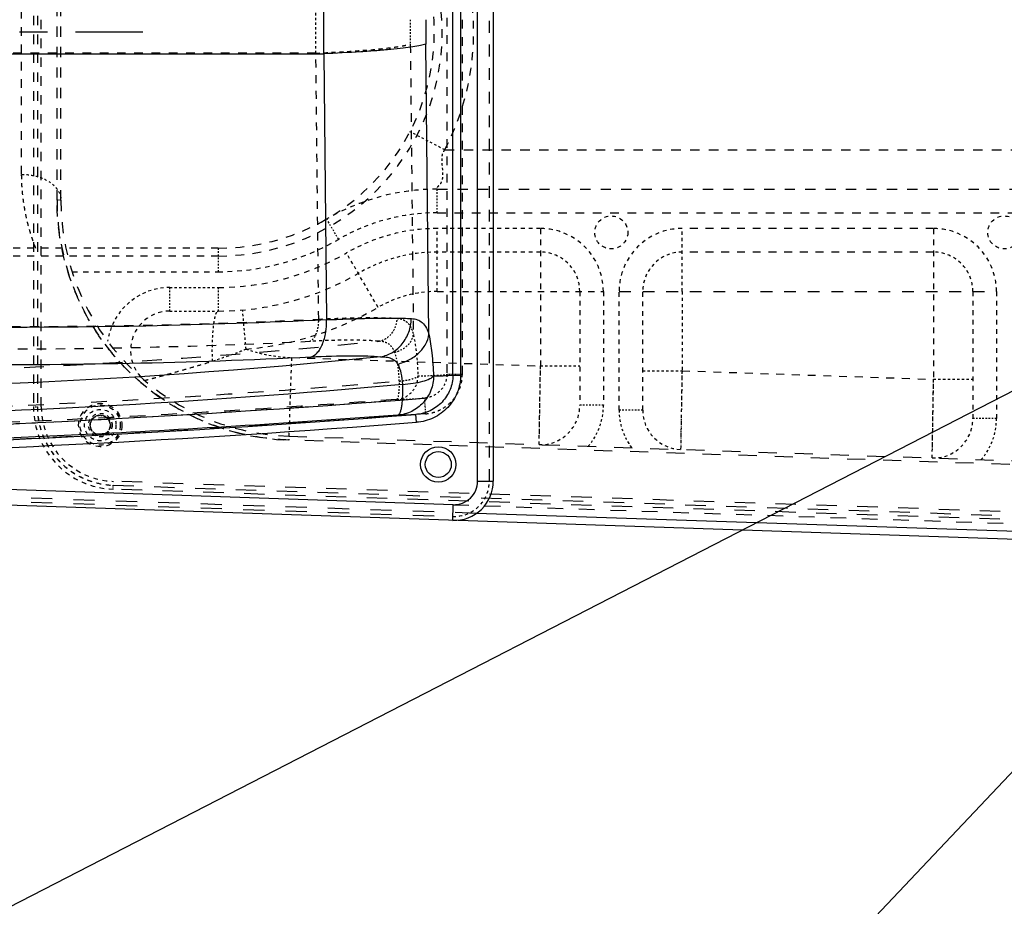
# Model space of a CAD drawing. Header units: millimetres. Extents: x 14186 to 17588, y 1400 to 3805.
# Tile 218 of 256: x 16461 to 16586, y 2609 to 2722. Entities that reach past the tile are written whole.
import ezdxf

# ---------------------------------------------------------------- set-up
doc = ezdxf.new("R2010")
doc.units = ezdxf.units.MM
doc.linetypes.add('CENTER', pattern=[2, 1.25, -0.25, 0.25, -0.25])
doc.linetypes.add('HIDDEN', pattern=[0.2, 0.1, -0.1])
doc.layers.add('DEFAULT_2', color=8, linetype='HIDDEN')
doc.layers.add('dim', color=82, linetype='Continuous', lineweight=9)
doc.styles.get("Standard").update_dxf_attribs({"font": 'arial.ttf'})
doc.dimstyles.new('ISO-25', dxfattribs={"dimtxt": 2.5, "dimasz": 2.5, "dimexe": 1.25, "dimexo": 0.625, "dimtad": 1, "dimtxsty": 'Standard', "dimcen": 2.5, "dimadec": 0, "dimazin": 0, "dimtfac": 1, "dimtmove": 0, "dimatfit": 3, "dimfxl": 1, "dimarcsym": 0})

# ---------------------------------------------------------------- blocks, each defined once
blk = doc.blocks.new('*D23')
at = {"layer": 'Defpoints', "color": 0, "transparency": 16777216}
for p in [(16478.35, 2911.55), (16873.33, 2528.81)]:
    blk.add_point(p, dxfattribs=at)
at = {"layer": 'dim', "color": 0, "linetype": 'Continuous', "lineweight": -2, "transparency": 16777216}
for p, q in [((16461.11, 2928.25), (16443.88, 2944.95)), ((16478.35, 2911.55), (16873.33, 2528.81)), ((16975.4, 2429.9), (16890.56, 2512.11))]:
    blk.add_line(p, q, dxfattribs=at)
at = {"layer": 'dim', "color": 0, "transparency": 16777216}
for points in [[(16463.89, 2931.12), (16458.33, 2925.38), (16478.35, 2911.55)], [(16893.35, 2514.98), (16887.78, 2509.24), (16873.33, 2528.81)]]:
    blk.add_solid(points, dxfattribs=at)
at = {"layer": 'dim', "color": 0, "transparency": 16777216, "insert": (16956.44, 2477.97), "char_height": 30, "attachment_point": 5, "rotation": 315.902}
blk.add_mtext('360%%D', dxfattribs=at)
blk = doc.blocks.new('*D24')
at = {"layer": 'Defpoints', "color": 0, "transparency": 16777216}
for p in [(16328.86, 2985.59), (16472.82, 2454.77)]:
    blk.add_point(p, dxfattribs=at)
at = {"layer": 'dim', "color": 0, "linetype": 'Continuous', "lineweight": -2, "transparency": 16777216}
for p, q in [((16322.58, 3008.76), (16316.3, 3031.92)), ((16328.86, 2985.59), (16472.82, 2454.77)), ((16510.02, 2317.59), (16479.1, 2431.6))]:
    blk.add_line(p, q, dxfattribs=at)
at = {"layer": 'dim', "color": 0, "transparency": 16777216}
for points in [[(16326.44, 3009.8), (16318.72, 3007.71), (16328.86, 2985.59)], [(16482.96, 2432.65), (16475.24, 2430.56), (16472.82, 2454.77)]]:
    blk.add_solid(points, dxfattribs=at)
at = {"layer": 'dim', "color": 0, "transparency": 16777216, "insert": (16518.28, 2368.59), "char_height": 30, "attachment_point": 5, "rotation": 285.1733}
blk.add_mtext('360%%D', dxfattribs=at)
blk = doc.blocks.new('*D27')
at = {"layer": 'Defpoints', "color": 0, "transparency": 16777216}
for p in [(17053.85, 3119.69), (16297.82, 2320.67)]:
    blk.add_point(p, dxfattribs=at)
at = {"layer": 'dim', "color": 0, "linetype": 'Continuous', "lineweight": -2, "transparency": 16777216}
for p, q in [((17253.47, 3330.66), (17070.35, 3137.12)), ((16297.82, 2320.67), (17053.85, 3119.69)), ((16281.33, 2303.24), (16264.83, 2285.81))]:
    blk.add_line(p, q, dxfattribs=at)
at = {"layer": 'dim', "color": 0, "transparency": 16777216}
for points in [[(17067.44, 3139.87), (17073.25, 3134.37), (17053.85, 3119.69)], [(16278.42, 2305.99), (16284.24, 2300.49), (16297.82, 2320.67)]]:
    blk.add_solid(points, dxfattribs=at)
at = {"layer": 'dim', "color": 0, "transparency": 16777216, "insert": (17191.29, 3297.17), "char_height": 30, "attachment_point": 5, "rotation": 46.5835}
blk.add_mtext('∅1100', dxfattribs=at)
blk = doc.blocks.new('*D28')
at = {"layer": 'Defpoints', "color": 0, "transparency": 16777216}
for p in [(17217.99, 2998.67), (16133.68, 2441.69)]:
    blk.add_point(p, dxfattribs=at)
at = {"layer": 'dim', "color": 0, "linetype": 'Continuous', "lineweight": -2, "transparency": 16777216}
for p, q in [((17380.14, 3081.96), (17239.34, 3009.63)), ((16133.68, 2441.69), (17217.99, 2998.67)), ((16112.33, 2430.72), (16090.98, 2419.76))]:
    blk.add_line(p, q, dxfattribs=at)
at = {"layer": 'dim', "color": 0, "transparency": 16777216}
for points in [[(17237.52, 3013.19), (17241.17, 3006.08), (17217.99, 2998.67)], [(16110.5, 2434.28), (16114.16, 2427.17), (16133.68, 2441.69)]]:
    blk.add_solid(points, dxfattribs=at)
at = {"layer": 'dim', "color": 0, "transparency": 16777216, "insert": (17310.29, 3070.98), "char_height": 30, "attachment_point": 5, "rotation": 27.1882}
blk.add_mtext('∅1219', dxfattribs=at)

msp = doc.modelspace()

# ---------------------------------------------------------------- linework, layer by layer
at = {"color": 7, "linetype": 'Continuous'}
for p, q in [((16518.838, 2663.066), (16518.838, 2777.294)), ((16520.838, 2777.294), (16520.838, 2663.066)), ((16515.692, 2676.531), (16515.692, 2763.828)), ((16516.677, 2763.828), (16516.677, 2676.531)), ((16512.638, 2681.702), (16512.247, 2718.634)), ((16408.797, 2717.387), (16499.266, 2717.387)), ((16499.266, 2717.387), (16499.624, 2683.571)), ((16515.692, 2676.531), (16516.677, 2676.531)), ((16511.054, 2670.539), (16510.977, 2671.536)), ((16515.736, 2660.068), (16305.567, 2667.19)), ((16597.338, 2655.301), (16305.499, 2665.191)), ((16518.838, 2663.066), (16520.838, 2663.066)), ((16515.668, 2658.069), (16515.736, 2660.068)), ((16597.338, 2656.302), (16518.695, 2658.967))]:
    msp.add_line(p, q, dxfattribs=at)
for centre, radius in [((16675.838, 2720.18), 609.5), ((16675.838, 2720.18), 550), ((16400.838, 2720.18), 275), ((16675.838, 2720.18), 275)]:
    msp.add_circle(centre, radius)
for radius in [2.25, 1.65]:
    msp.add_circle((16513.838, 2665.18), radius, dxfattribs=at)
for centre, radius, start, end in [((15888.312, 2720.18), 610.96, 359.738057, 0.261942), ((16658.448, 2720.18), 146.208, 179.39412, 180.60587), ((16511.934, 2738.38), 61.963, 271.19742, 273.47694), ((16385.839, 4276.515), 1607.864, 267.478757, 274.502285), ((16385.839, 4276.521), 1609.857, 267.487457, 274.458232), ((16507.385, 2733.615), 62.183, 271.19941, 273.31129), ((16515.838, 2663.066), 5, 268.05907, 0), ((16515.838, 2663.066), 3, 268.05907, 0)]:
    msp.add_arc(centre, radius, start, end, dxfattribs=at)
for points, knots in [([(16512.247, 2718.634), (16512.032, 2718.558), (16511.489, 2718.427), (16510.523, 2718.259), (16509.264, 2718.094), (16507.728, 2717.932), (16505.932, 2717.778), (16503.084, 2717.576), (16500.835, 2717.457), (16499.266, 2717.387)], [0, 0, 0, 0, 0.052494, 0.1278337, 0.2253657, 0.3440805, 0.4826042, 0.6393513, 1, 1, 1, 1]), ([(16499.624, 2683.571), (16491.962, 2683.199), (16461.332, 2682.144), (16430.643, 2682.821), (16407.715, 2684.305)], [0, 0, 0, 0, 0.2503001, 1, 1, 1, 1]), ([(16506.496, 2678.869), (16473.24, 2675.491), (16406.25, 2672.793), (16339.431, 2678.274), (16306.342, 2683.031)], [0, 0, 0, 0, 0.4999839, 1, 1, 1, 1]), ([(16497.664, 2678.86), (16497.959, 2678.948), (16498.389, 2679.265), (16498.815, 2679.856), (16499.237, 2680.702), (16499.559, 2681.961), (16499.631, 2683.026), (16499.624, 2683.571)], [0, 0, 0, 0, 0.1714821, 0.2810646, 0.40701, 0.6961476, 1, 1, 1, 1]), ([(16499.624, 2683.571), (16500.734, 2683.624), (16502.828, 2683.716), (16505.758, 2683.792), (16508.244, 2683.802), (16509.747, 2683.765), (16510.413, 2683.726)], [0, 0, 0, 0, 0.3089091, 0.5824531, 0.8144894, 1, 1, 1, 1]), ([(16506.497, 2678.869), (16507.023, 2678.958), (16508.068, 2679.354), (16509.331, 2680.478), (16510.176, 2681.992), (16510.396, 2683.146), (16510.413, 2683.726)], [0, 0, 0, 0, 0.2387078, 0.4856026, 0.740589, 1, 1, 1, 1]), ([(16510.413, 2683.726), (16510.672, 2683.711), (16511.175, 2683.628), (16512.134, 2683.077), (16512.486, 2682.256), (16512.638, 2681.702)], [0, 0, 0, 0, 0.2410121, 0.4657375, 1, 1, 1, 1]), ([(16508.665, 2677.947), (16509.16, 2678.066), (16510.133, 2678.425), (16511.384, 2679.291), (16512.281, 2680.414), (16512.581, 2681.285), (16512.638, 2681.702)], [0, 0, 0, 0, 0.2650476, 0.5327931, 0.7816454, 1, 1, 1, 1]), ([(16512.638, 2681.702), (16512.809, 2680.928), (16513.064, 2679.173), (16513.188, 2677.407), (16513.229, 2676.431)], [0, 0, 0, 0, 0.4476718, 1, 1, 1, 1]), ([(16405.197, 2679.565), (16420.574, 2678.576), (16451.408, 2677.467), (16482.255, 2678.107), (16497.664, 2678.86)], [0, 0, 0, 0, 0.4997026, 1, 1, 1, 1]), ([(16497.664, 2678.86), (16499.377, 2678.944), (16501.776, 2679.03), (16504.722, 2678.994), (16505.952, 2678.924), (16506.497, 2678.869)], [0, 0, 0, 0, 0.5822421, 0.8142247, 1, 1, 1, 1]), ([(16506.496, 2678.869), (16506.739, 2678.872), (16507.192, 2678.853), (16507.821, 2678.707), (16508.334, 2678.407), (16508.573, 2678.108), (16508.665, 2677.947)], [0, 0, 0, 0, 0.2934841, 0.5478001, 0.7750225, 1, 1, 1, 1]), ([(16508.665, 2677.947), (16508.866, 2677.592), (16509.161, 2676.73), (16509.254, 2675.833), (16509.263, 2675.344)], [0, 0, 0, 0, 0.4544949, 1, 1, 1, 1]), ([(16509.263, 2675.343), (16483.477, 2673.019), (16431.723, 2670.224), (16379.902, 2671.139), (16354.051, 2672.526)], [0, 0, 0, 0, 0.5000328, 1, 1, 1, 1]), ([(16513.229, 2676.431), (16513.229, 2675.812), (16513, 2674.566), (16512.008, 2672.959), (16510.507, 2671.825), (16509.295, 2671.493), (16508.687, 2671.446)], [0, 0, 0, 0, 0.2517184, 0.5024189, 0.7517239, 1, 1, 1, 1]), ([(16509.263, 2675.344), (16509.279, 2674.862), (16509.283, 2674.153), (16509.234, 2673.245), (16509.173, 2672.652), (16509.088, 2672.161), (16508.98, 2671.792), (16508.864, 2671.548), (16508.741, 2671.453), (16508.687, 2671.446)], [0, 0, 0, 0, 0.3575912, 0.5254662, 0.6753758, 0.7999591, 0.8950074, 0.9593148, 1, 1, 1, 1]), ([(16509.263, 2675.344), (16509.723, 2675.382), (16510.599, 2675.484), (16511.774, 2675.721), (16512.588, 2675.983), (16513.034, 2676.235), (16513.181, 2676.365), (16513.229, 2676.431)], [0, 0, 0, 0, 0.3316085, 0.6327904, 0.8614223, 0.9415034, 1, 1, 1, 1]), ([(16515.692, 2676.531), (16515.692, 2675.907), (16515.446, 2674.645), (16514.402, 2673.035), (16512.844, 2671.912), (16511.601, 2671.584), (16510.976, 2671.536)], [0, 0, 0, 0, 0.2494388, 0.4992269, 0.749458, 1, 1, 1, 1]), ([(16516.677, 2676.531), (16516.677, 2676.156), (16516.609, 2675.402), (16516.285, 2674.315), (16515.761, 2673.309), (16514.839, 2672.117), (16513.589, 2671.214), (16512.176, 2670.693), (16511.429, 2670.568), (16511.054, 2670.539)], [0, 0, 0, 0, 0.1251062, 0.2502055, 0.3754019, 0.5005118, 0.7497551, 0.874891, 1, 1, 1, 1]), ([(16508.687, 2671.446), (16495.761, 2670.48), (16443.963, 2667.252), (16392.005, 2666.583), (16353.081, 2667.528)], [0, 0, 0, 0, 0.2497594, 1, 1, 1, 1]), ([(16395.439, 2665.694), (16405.084, 2665.751), (16443.657, 2666.327), (16482.21, 2668.29), (16511.054, 2670.539)], [0, 0, 0, 0, 0.2500196, 1, 1, 1, 1])]:
    msp.add_open_spline(points, degree=3, knots=knots, dxfattribs=at)
at = {"layer": 'DEFAULT_2', "color": 8, "linetype": 'HIDDEN', "ltscale": 15}
for p, q in [((16520.338, 2663.066), (16520.338, 2777.294)), ((16536.838, 2687.18), (16584.838, 2687.18))]:
    msp.add_line(p, q, dxfattribs=at)
at = {"layer": 'DEFAULT_2', "color": 8, "linetype": 'HIDDEN', "ltscale": 12}
for p, q in [((16462.338, 2767.832), (16462.338, 2672.528)), ((16462.838, 2767.832), (16462.838, 2672.528)), ((16463.338, 2672.528), (16463.338, 2767.832)), ((16514.669, 2705.18), (16607.976, 2705.18))]:
    msp.add_line(p, q, dxfattribs=at)
at = {"layer": 'DEFAULT_2', "color": 8, "linetype": 'HIDDEN', "ltscale": 11}
for p, q in [((16514.926, 2763.743), (16514.926, 2676.616)), ((16516.896, 2676.616), (16516.896, 2763.743)), ((16460.838, 2702.059), (16460.838, 2738.301)), ((16510.278, 2718.634), (16510.668, 2681.702)), ((16498.266, 2717.48), (16407.797, 2717.48)), ((16513.699, 2697.18), (16597.104, 2697.18))]:
    msp.add_line(p, q, dxfattribs=at)
at = {"layer": 'DEFAULT_2', "color": 8, "linetype": 'HIDDEN', "ltscale": 13}
for p, q in [((16465.338, 2698.764), (16465.338, 2741.596)), ((16465.838, 2698.764), (16465.838, 2741.596)), ((16513.699, 2700.18), (16616.048, 2700.18))]:
    msp.add_line(p, q, dxfattribs=at)
at = {"layer": 'DEFAULT_2', "color": 1, "linetype": 'CENTER', "ltscale": 14.224}
msp.add_line((16325.438, 2720.18), (16476.238, 2720.18), dxfattribs=at)
at = {"layer": 'DEFAULT_2', "color": 8, "linetype": 'HIDDEN', "ltscale": 10}
for p, q in [((16498.623, 2683.664), (16498.266, 2717.48)), ((16576.838, 2695.18), (16544.838, 2695.18)), ((16576.838, 2692.18), (16544.838, 2692.18)), ((16495.16, 2678.776), (16526.838, 2677.702)), ((16544.838, 2677.092), (16576.838, 2676.008))]:
    msp.add_line(p, q, dxfattribs=at)
at = {"layer": 'DEFAULT_2', "color": 8, "linetype": 'HIDDEN', "ltscale": 3}
for p, q in [((16514.669, 2705.18), (16510.234, 2707.488)), ((16479.689, 2687.68), (16485.838, 2687.68)), ((16479.689, 2684.68), (16485.838, 2684.68)), ((16489.38, 2679.835), (16488.943, 2684.816)), ((16526.838, 2677.702), (16531.838, 2677.701)), ((16539.838, 2677.091), (16544.838, 2677.092)), ((16576.838, 2676.008), (16581.838, 2676.007))]:
    msp.add_line(p, q, dxfattribs=at)
at = {"layer": 'DEFAULT_2', "color": 8, "linetype": 'HIDDEN', "ltscale": 2}
for p, q in [((16513.699, 2697.18), (16513.699, 2700.18)), ((16501.149, 2693.802), (16499.643, 2696.396)), ((16485.838, 2692.68), (16485.838, 2689.68)), ((16479.689, 2684.68), (16479.689, 2687.68)), ((16485.838, 2687.68), (16485.838, 2684.68)), ((16534.838, 2672.699), (16531.838, 2672.699)), ((16539.838, 2672.089), (16536.838, 2672.089)), ((16584.838, 2671.005), (16581.838, 2671.005))]:
    msp.add_line(p, q, dxfattribs=at)
at = {"layer": 'DEFAULT_2', "color": 8, "linetype": 'HIDDEN', "ltscale": 0.4}
for p, q in [((16465.838, 2698.764), (16465.338, 2698.764)), ((16462.338, 2672.528), (16462.838, 2672.528)), ((16472.482, 2662.034), (16472.499, 2662.534))]:
    msp.add_line(p, q, dxfattribs=at)
at = {"layer": 'DEFAULT_2', "color": 8, "linetype": 'HIDDEN', "ltscale": 5}
for p, q in [((16526.838, 2695.18), (16513.699, 2695.18)), ((16526.838, 2692.18), (16513.699, 2692.18))]:
    msp.add_line(p, q, dxfattribs=at)
at = {"layer": 'DEFAULT_2', "color": 8, "linetype": 'HIDDEN', "ltscale": 4}
for p, q in [((16513.699, 2687.18), (16513.699, 2695.18)), ((16544.838, 2687.18), (16544.838, 2695.18)), ((16506.169, 2685.153), (16502.153, 2692.072)), ((16544.838, 2687.18), (16544.838, 2677.092)), ((16495.16, 2678.776), (16494.805, 2668.282)), ((16526.668, 2667.702), (16526.838, 2677.702)), ((16544.838, 2677.092), (16544.668, 2667.092)), ((16576.668, 2666.008), (16576.838, 2676.008))]:
    msp.add_line(p, q, dxfattribs=at)
at = {"layer": 'DEFAULT_2', "color": 8, "linetype": 'HIDDEN', "ltscale": 7}
for p, q in [((16526.838, 2695.18), (16526.838, 2677.702)), ((16576.838, 2695.18), (16576.838, 2676.008)), ((16467.246, 2689.68), (16485.838, 2689.68))]:
    msp.add_line(p, q, dxfattribs=at)
at = {"layer": 'DEFAULT_2', "color": 8, "linetype": 'HIDDEN', "ltscale": 9}
for p, q in [((16485.838, 2692.68), (16455.838, 2692.68)), ((16485.838, 2691.68), (16455.838, 2691.68))]:
    msp.add_line(p, q, dxfattribs=at)
at = {"layer": 'DEFAULT_2', "color": 8, "linetype": 'HIDDEN', "ltscale": 8}
msp.add_line((16513.699, 2687.18), (16534.838, 2687.18), dxfattribs=at)
at = {"layer": 'DEFAULT_2', "color": 8, "linetype": 'HIDDEN', "ltscale": 6}
for p, q in [((16531.838, 2687.18), (16531.838, 2672.699)), ((16534.838, 2687.18), (16534.838, 2672.699)), ((16536.838, 2672.089), (16536.838, 2687.18)), ((16539.838, 2672.089), (16539.838, 2687.18)), ((16581.838, 2687.18), (16581.838, 2671.005)), ((16584.838, 2687.18), (16584.838, 2671.005))]:
    msp.add_line(p, q, dxfattribs=at)
at = {"layer": 'DEFAULT_2', "color": 8, "linetype": 'HIDDEN'}
for p, q in [((16516.896, 2676.616), (16514.926, 2676.616)), ((16512.054, 2673.613), (16512.211, 2671.62))]:
    msp.add_line(p, q, dxfattribs=at)
at = {"layer": 'DEFAULT_2', "color": 8, "linetype": 'HIDDEN', "ltscale": 0.2}
for p, q in [((16512.054, 2673.613), (16511.804, 2673.595)), ((16526.669, 2667.74), (16526.674, 2668.043)), ((16544.679, 2667.695), (16544.674, 2667.433)), ((16576.669, 2666.046), (16576.674, 2666.348))]:
    msp.add_line(p, q, dxfattribs=at)
at = {"layer": 'DEFAULT_2', "color": 8, "linetype": 'HIDDEN', "ltscale": 23}
for p, q in [((16673.873, 2662.213), (16494.805, 2668.282)), ((16494.822, 2668.781), (16673.89, 2662.713))]:
    msp.add_line(p, q, dxfattribs=at)
at = {"layer": 'DEFAULT_2', "color": 8, "linetype": 'HIDDEN', "ltscale": 27}
for p, q in [((16305.516, 2665.691), (16515.685, 2658.569)), ((16518.695, 2658.967), (16305.533, 2666.191))]:
    msp.add_line(p, q, dxfattribs=at)
at = {"layer": 'DEFAULT_2', "color": 8, "linetype": 'HIDDEN', "ltscale": 26}
for p, q in [((16673.67, 2656.217), (16472.516, 2663.033)), ((16673.636, 2655.217), (16472.482, 2662.034)), ((16472.499, 2662.534), (16673.653, 2655.717))]:
    msp.add_line(p, q, dxfattribs=at)
at = {"layer": 'DEFAULT_2', "color": 8, "linetype": 'HIDDEN', "ltscale": 20}
msp.add_line((16515.736, 2660.068), (16673.619, 2654.717), dxfattribs=at)
at = {"layer": 'DEFAULT_2', "color": 8, "linetype": 'HIDDEN', "ltscale": 3}
for points in [[(16526.766, 2673.476), (16526.78, 2674.282), (16526.794, 2675.114), (16526.808, 2675.965), (16526.823, 2676.83), (16526.838, 2677.702)], [(16544.838, 2677.092), (16544.823, 2676.22), (16544.808, 2675.355), (16544.794, 2674.504), (16544.78, 2673.672), (16544.766, 2672.866), (16544.753, 2672.092)], [(16576.766, 2671.781), (16576.78, 2672.587), (16576.794, 2673.419), (16576.808, 2674.271), (16576.823, 2675.136), (16576.838, 2676.008)]]:
    msp.add_lwpolyline(points, dxfattribs=at)
at = {"layer": 'DEFAULT_2', "color": 8, "linetype": 'HIDDEN', "ltscale": 2}
for points in [[(16526.729, 2671.274), (16526.741, 2671.966), (16526.766, 2673.476)], [(16576.729, 2669.579), (16576.741, 2670.272), (16576.766, 2671.781)], [(16526.691, 2669.042), (16526.699, 2669.51), (16526.708, 2670.041), (16526.729, 2671.274)], [(16576.691, 2667.347), (16576.699, 2667.816), (16576.708, 2668.347), (16576.729, 2669.579)]]:
    msp.add_lwpolyline(points, dxfattribs=at)
at = {"layer": 'DEFAULT_2', "color": 8, "linetype": 'HIDDEN', "ltscale": 0.9}
msp.add_lwpolyline([(16544.741, 2671.356), (16544.729, 2670.664), (16544.718, 2670.021)], dxfattribs=at)
at = {"layer": 'DEFAULT_2', "color": 8, "linetype": 'HIDDEN', "ltscale": 0.7}
msp.add_lwpolyline([(16544.708, 2669.431), (16544.699, 2668.9), (16544.691, 2668.432)], dxfattribs=at)
at = {"layer": 'DEFAULT_2', "color": 8, "linetype": 'HIDDEN', "ltscale": 5}
for centre, radius in [((16535.838, 2694.68), 2.1), ((16585.838, 2694.68), 2.1), ((16470.838, 2670.18), 2), ((16470.838, 2670.18), 1.5)]:
    msp.add_circle(centre, radius, dxfattribs=at)
at = {"layer": 'DEFAULT_2', "color": 8, "linetype": 'HIDDEN', "ltscale": 7}
msp.add_circle((16470.838, 2670.18), 2.75, dxfattribs=at)
at = {"layer": 'DEFAULT_2', "color": 8, "linetype": 'HIDDEN', "ltscale": 6}
msp.add_circle((16470.838, 2670.18), 2.55, dxfattribs=at)
at = {"layer": 'DEFAULT_2', "color": 8, "linetype": 'HIDDEN', "ltscale": 4}
for radius in [1.3, 1.25]:
    msp.add_circle((16470.838, 2670.18), radius, dxfattribs=at)
at = {"layer": 'DEFAULT_2', "color": 8, "linetype": 'HIDDEN', "ltscale": 11}
for radius in [28.5, 27.5]:
    msp.add_arc((16485.838, 2720.18), radius, 270, 90, dxfattribs=at)
at = {"layer": 'DEFAULT_2', "color": 8, "linetype": 'HIDDEN', "ltscale": 10}
msp.add_arc((16485.838, 2720.18), 32.5, 332.51358, 27.48643, dxfattribs=at)
at = {"layer": 'DEFAULT_2', "color": 8, "linetype": 'HIDDEN', "ltscale": 3}
for centre, radius, start, end in [((15804.443, 2720.18), 693.828, 359.777003, 0.22294), ((16495.838, 2698.764), 20, 251.16372, 268.05907), ((16526.838, 2672.699), 8, 319.37689, 0.00001), ((16544.838, 2672.089), 8, 179.99999, 216.74126), ((16576.838, 2671.005), 8, 319.37689, 0.00001)]:
    msp.add_arc(centre, radius, start, end, dxfattribs=at)
at = {"layer": 'DEFAULT_2', "color": 8, "linetype": 'HIDDEN', "ltscale": 2}
for centre, radius, start, end in [((16656.678, 2720.176), 146.409, 179.3935, 180.60357), ((16509.961, 2738.476), 62.059, 271.19909, 274.58915), ((16507.234, 2735.569), 62.142, 271.19909, 274.21696)]:
    msp.add_arc(centre, radius, start, end, dxfattribs=at)
at = {"layer": 'DEFAULT_2', "color": 8, "linetype": 'HIDDEN', "ltscale": 6}
for centre, radius, start, end in [((16513.699, 2672.18), 28, 90, 120.13272), ((16485.838, 2720.18), 30.5, 270, 300.13272), ((16472.838, 2672.528), 10.5, 180, 268.05907), ((16472.838, 2672.528), 10, 180, 268.05907), ((16472.838, 2672.528), 9.5, 180, 268.05907)]:
    msp.add_arc(centre, radius, start, end, dxfattribs=at)
at = {"layer": 'DEFAULT_2', "color": 8, "linetype": 'HIDDEN', "ltscale": 14}
for radius in [30.5, 30]:
    msp.add_arc((16495.838, 2698.764), radius, 180, 268.05907, dxfattribs=at)
at = {"layer": 'DEFAULT_2', "color": 8, "linetype": 'HIDDEN', "ltscale": 5}
for centre, radius, start, end in [((16513.699, 2672.18), 25, 90, 120.13272), ((16513.699, 2672.18), 23, 90, 120.13272), ((16526.838, 2687.18), 8, 0, 90), ((16544.838, 2687.18), 8, 90, 180), ((16576.838, 2687.18), 8, 0, 90), ((16479.689, 2679.68), 5, 90, 229.76183)]:
    msp.add_arc(centre, radius, start, end, dxfattribs=at)
at = {"layer": 'DEFAULT_2', "color": 8, "linetype": 'HIDDEN', "ltscale": 7}
for radius, start in [(32.5, 270), (35.5, 270), (40.5, 275.01831)]:
    msp.add_arc((16485.838, 2720.18), radius, start, 300.13272, dxfattribs=at)
at = {"layer": 'DEFAULT_2', "color": 8, "linetype": 'HIDDEN', "ltscale": 4}
for centre, radius, start, end in [((16513.699, 2672.18), 20, 90, 120.13272), ((16526.838, 2687.18), 5, 0, 90), ((16544.838, 2687.18), 5, 90, 180), ((16576.838, 2687.18), 5, 0, 90), ((16479.689, 2679.68), 8, 89.99999, 171.59852), ((16513.699, 2672.18), 15, 90, 120.13272), ((16526.838, 2672.699), 5, 268.05907, 360), ((16544.838, 2672.089), 5, 180.0003, 268.05907), ((16576.838, 2671.005), 5, 268.05907, 360), ((16515.838, 2663.066), 4.5, 268.05907, 0)]:
    msp.add_arc(centre, radius, start, end, dxfattribs=at)
at = {"layer": 'DEFAULT_2', "color": 8, "linetype": 'HIDDEN', "ltscale": 25}
msp.add_arc((16385.839, 4276.516), 1607.864, 267.480526, 274.493355, dxfattribs=at)
at = {"layer": 'DEFAULT_2', "color": 8, "linetype": 'HIDDEN', "ltscale": 5}
for points, knots in [([(16498.266, 2717.48), (16499.701, 2717.545), (16502.339, 2717.685), (16505.458, 2717.918), (16507.532, 2718.136), (16508.702, 2718.29), (16509.589, 2718.446), (16510.083, 2718.566), (16510.278, 2718.634)], [0, 0, 0, 0, 0.3566436, 0.6559163, 0.7762248, 0.8742471, 0.9487967, 1, 1, 1, 1]), ([(16462.639, 2692.68), (16462.643, 2692.681), (16462.626, 2692.7), (16462.625, 2692.723), (16462.6, 2692.776), (16462.576, 2692.843), (16462.541, 2692.931), (16462.483, 2693.086), (16462.392, 2693.328), (16462.268, 2693.675), (16462.125, 2694.097), (16461.967, 2694.591), (16461.798, 2695.158), (16461.626, 2695.794), (16461.389, 2696.776), (16461.12, 2698.167), (16460.894, 2700.03), (16460.838, 2701.358), (16460.838, 2702.059)], [0, 0, 0, 0, 0.0011025, 0.0044006, 0.0098798, 0.0175257, 0.0273239, 0.0392602, 0.0694733, 0.1079306, 0.1543656, 0.2085203, 0.2701121, 0.3388508, 0.4144713, 0.5853753, 0.7811796, 1, 1, 1, 1]), ([(16498.623, 2683.664), (16499.651, 2683.713), (16501.589, 2683.797), (16504.301, 2683.859), (16506.602, 2683.854), (16507.992, 2683.804), (16508.609, 2683.758)], [0, 0, 0, 0, 0.3089312, 0.5824608, 0.8144678, 1, 1, 1, 1]), ([(16476.459, 2675.863), (16476.455, 2675.865), (16476.489, 2675.866), (16476.507, 2675.877), (16476.574, 2675.891), (16476.65, 2675.912), (16476.754, 2675.939), (16476.933, 2675.986), (16477.21, 2676.058), (16477.598, 2676.16), (16478.059, 2676.283), (16478.584, 2676.424), (16479.394, 2676.645), (16480.515, 2676.958), (16481.962, 2677.373), (16483.514, 2677.829), (16484.577, 2678.149), (16485.12, 2678.311)], [0, 0, 0, 0, 0.0013568, 0.0053934, 0.0120399, 0.0212502, 0.0330086, 0.0472964, 0.0831487, 0.1280493, 0.1812594, 0.2419902, 0.3094017, 0.4609676, 0.6299141, 0.8110047, 1, 1, 1, 1])]:
    msp.add_open_spline(points, degree=3, knots=knots, dxfattribs=at)
at = {"layer": 'DEFAULT_2', "color": 8, "linetype": 'HIDDEN', "ltscale": 3}
for points, knots in [([(16514.669, 2705.18), (16514.538, 2705.053), (16514.354, 2704.752), (16514.252, 2704.147), (16514.29, 2703.304), (16514.413, 2702.352), (16514.382, 2701.454), (16514.164, 2700.935), (16513.953, 2700.666), (16513.813, 2700.523), (16513.693, 2700.412), (16513.611, 2700.335), (16513.559, 2700.263), (16513.589, 2700.19), (16513.736, 2700.179), (16513.699, 2700.18)], [0, 0, 0, 0, 0.1007207, 0.1864896, 0.3357988, 0.564737, 0.7180056, 0.8251904, 0.8686073, 0.9058707, 0.9360551, 0.9577625, 0.9704966, 0.9794119, 1, 1, 1, 1]), ([(16460.838, 2702.059), (16461.456, 2702.059), (16462.694, 2701.909), (16464.122, 2701.328), (16465.021, 2700.606), (16465.625, 2699.866), (16465.838, 2699.185), (16465.838, 2698.764)], [0, 0, 0, 0, 0.283147, 0.5650841, 0.6925633, 0.8072772, 1, 1, 1, 1]), ([(16485.12, 2678.311), (16485.086, 2679.119), (16485.08, 2680.33), (16485.161, 2681.886), (16485.257, 2682.901), (16485.384, 2683.695), (16485.507, 2684.198), (16485.62, 2684.47), (16485.698, 2684.606), (16485.785, 2684.68), (16485.838, 2684.68)], [0, 0, 0, 0, 0.3722997, 0.5563922, 0.7171618, 0.8411726, 0.9263755, 0.9550079, 0.9756573, 1, 1, 1, 1]), ([(16510.668, 2681.702), (16510.839, 2680.928), (16511.094, 2679.173), (16511.219, 2677.407), (16511.259, 2676.431)], [0, 0, 0, 0, 0.4476678, 1, 1, 1, 1]), ([(16489.38, 2679.835), (16489.03, 2679.689), (16487.63, 2679.126), (16486.201, 2678.635), (16485.12, 2678.311)], [0, 0, 0, 0, 0.2519038, 1, 1, 1, 1]), ([(16514.926, 2676.616), (16514.925, 2676.237), (16514.771, 2675.471), (16514.126, 2674.505), (16513.179, 2673.837), (16512.43, 2673.643), (16512.054, 2673.613)], [0, 0, 0, 0, 0.2506048, 0.5007771, 0.750477, 1, 1, 1, 1]), ([(16508.534, 2673.44), (16508.899, 2673.468), (16509.626, 2673.668), (16510.527, 2674.348), (16511.122, 2675.312), (16511.26, 2676.06), (16511.259, 2676.431)], [0, 0, 0, 0, 0.248288, 0.4975824, 0.7482709, 1, 1, 1, 1])]:
    msp.add_open_spline(points, degree=3, knots=knots, dxfattribs=at)
at = {"layer": 'DEFAULT_2', "color": 8, "linetype": 'HIDDEN', "ltscale": 14}
msp.add_open_spline([(16494.805, 2668.282), (16492.856, 2668.352), (16488.96, 2668.853), (16483.378, 2670.72), (16478.252, 2673.614), (16473.774, 2677.435), (16470.107, 2682.04), (16467.388, 2687.261), (16465.711, 2692.903), (16465.342, 2696.814), (16465.338, 2698.764)], degree=3, knots=[0, 0, 0, 0, 0.1250053, 0.2500035, 0.3750021, 0.5000003, 0.6249986, 0.7499971, 0.874995, 1, 1, 1, 1], dxfattribs=at)
at = {"layer": 'DEFAULT_2', "color": 8, "linetype": 'HIDDEN', "ltscale": 25}
msp.add_open_spline([(16306.588, 2685.005), (16339.597, 2680.258), (16406.255, 2674.787), (16473.083, 2677.476), (16506.259, 2680.844)], degree=3, knots=[0, 0, 0, 0, 0.5000147, 1, 1, 1, 1], dxfattribs=at)
at = {"layer": 'DEFAULT_2', "color": 8, "linetype": 'HIDDEN', "ltscale": 12}
for points, knots in [([(16406.715, 2684.398), (16414.356, 2683.904), (16444.965, 2682.357), (16475.661, 2682.549), (16498.623, 2683.664)], [0, 0, 0, 0, 0.2498477, 1, 1, 1, 1]), ([(16405.204, 2681.554), (16412.877, 2681.059), (16432.07, 2680.102), (16462.839, 2679.631), (16485.912, 2680.275), (16497.447, 2680.837)], [0, 0, 0, 0, 0.2499447, 0.6245789, 1, 1, 1, 1])]:
    msp.add_open_spline(points, degree=3, knots=knots, dxfattribs=at)
at = {"layer": 'DEFAULT_2', "color": 8, "linetype": 'HIDDEN', "ltscale": 2}
for points, knots in [([(16497.447, 2680.838), (16497.856, 2680.959), (16498.233, 2681.533), (16498.46, 2682.221), (16498.596, 2682.849), (16498.628, 2683.337), (16498.623, 2683.664)], [0, 0, 0, 0, 0.4006475, 0.5421678, 0.6931302, 1, 1, 1, 1]), ([(16506.259, 2680.843), (16506.575, 2680.897), (16507.202, 2681.135), (16507.96, 2681.809), (16508.465, 2682.718), (16508.597, 2683.41), (16508.609, 2683.758)], [0, 0, 0, 0, 0.2388008, 0.4856578, 0.740538, 1, 1, 1, 1]), ([(16508.609, 2683.758), (16508.851, 2683.741), (16509.327, 2683.649), (16509.957, 2683.239), (16510.412, 2682.556), (16510.591, 2682.008), (16510.668, 2681.702)], [0, 0, 0, 0, 0.2323591, 0.4532644, 0.6984984, 1, 1, 1, 1]), ([(16508.284, 2679.449), (16508.577, 2679.519), (16509.154, 2679.731), (16509.904, 2680.244), (16510.449, 2680.919), (16510.633, 2681.447), (16510.668, 2681.702)], [0, 0, 0, 0, 0.2606799, 0.5271333, 0.7778243, 1, 1, 1, 1]), ([(16508.284, 2679.449), (16508.204, 2679.669), (16508.007, 2680.071), (16507.37, 2680.7), (16506.692, 2680.831), (16506.259, 2680.844)], [0, 0, 0, 0, 0.2678013, 0.5046538, 1, 1, 1, 1]), ([(16508.88, 2675.778), (16508.858, 2676.463), (16508.753, 2677.704), (16508.476, 2678.925), (16508.284, 2679.449)], [0, 0, 0, 0, 0.5510606, 1, 1, 1, 1]), ([(16508.534, 2673.44), (16508.567, 2673.444), (16508.64, 2673.501), (16508.71, 2673.648), (16508.775, 2673.869), (16508.849, 2674.297), (16508.891, 2674.944), (16508.889, 2675.49), (16508.88, 2675.778)], [0, 0, 0, 0, 0.0406895, 0.1050036, 0.200062, 0.3246584, 0.6423705, 1, 1, 1, 1]), ([(16508.88, 2675.778), (16509.156, 2675.802), (16509.681, 2675.863), (16510.386, 2676.005), (16510.875, 2676.162), (16511.142, 2676.313), (16511.231, 2676.391), (16511.259, 2676.431)], [0, 0, 0, 0, 0.3316087, 0.6327906, 0.8614223, 0.9415034, 1, 1, 1, 1]), ([(16469.588, 2670.18), (16469.593, 2670.342), (16469.651, 2670.671), (16469.932, 2671.087), (16470.347, 2671.365), (16470.838, 2671.462), (16471.329, 2671.365), (16471.744, 2671.087), (16472.024, 2670.671), (16472.083, 2670.342), (16472.088, 2670.18)], [0, 0, 0, 0, 0.1250916, 0.2500829, 0.375064, 0.5000139, 0.6249778, 0.7499483, 0.8749305, 1, 1, 1, 1]), ([(16472.088, 2670.18), (16472.083, 2670.017), (16472.024, 2669.689), (16471.744, 2669.273), (16471.328, 2668.995), (16470.838, 2668.898), (16470.347, 2668.995), (16469.932, 2669.273), (16469.651, 2669.689), (16469.593, 2670.017), (16469.588, 2670.18)], [0, 0, 0, 0, 0.1250916, 0.2500829, 0.375064, 0.5000139, 0.6249778, 0.7499483, 0.8749305, 1, 1, 1, 1])]:
    msp.add_open_spline(points, degree=3, knots=knots, dxfattribs=at)
at = {"layer": 'DEFAULT_2', "color": 8, "linetype": 'HIDDEN', "ltscale": 4}
for points, knots in [([(16506.259, 2680.844), (16505.716, 2680.899), (16504.489, 2680.969), (16501.55, 2681.006), (16499.157, 2680.921), (16497.447, 2680.838)], [0, 0, 0, 0, 0.1857843, 0.4177688, 1, 1, 1, 1]), ([(16512.211, 2671.62), (16512.523, 2671.644), (16513.146, 2671.748), (16514.323, 2672.185), (16515.619, 2673.121), (16516.481, 2674.47), (16516.838, 2675.675), (16516.896, 2676.303), (16516.896, 2676.616)], [0, 0, 0, 0, 0.1252418, 0.2504919, 0.5000406, 0.7495194, 0.8747705, 1, 1, 1, 1])]:
    msp.add_open_spline(points, degree=3, knots=knots, dxfattribs=at)
at = {"layer": 'DEFAULT_2', "color": 8, "linetype": 'HIDDEN', "ltscale": 20}
for points, knots in [([(16353.704, 2672.526), (16366.634, 2671.984), (16418.376, 2670.633), (16470.202, 2672.531), (16508.88, 2675.778)], [0, 0, 0, 0, 0.2500514, 1, 1, 1, 1]), ([(16508.535, 2673.44), (16495.625, 2672.475), (16443.891, 2669.252), (16391.997, 2668.583), (16353.122, 2669.527)], [0, 0, 0, 0, 0.2497598, 1, 1, 1, 1])]:
    msp.add_open_spline(points, degree=3, knots=knots, dxfattribs=at)
at = {"layer": 'DEFAULT_2', "color": 8, "linetype": 'HIDDEN', "ltscale": 25}
msp.add_open_spline([(16512.211, 2671.62), (16479.427, 2669.038), (16413.686, 2665.884), (16347.875, 2666.764), (16315.022, 2668.21)], degree=3, dxfattribs=at)
at = {"layer": 'DEFAULT_2', "color": 8, "linetype": 'HIDDEN', "ltscale": 6}
msp.add_open_spline([(16462.838, 2672.528), (16462.842, 2671.889), (16462.961, 2670.606), (16463.689, 2668.147), (16465.467, 2665.403), (16468.149, 2663.533), (16470.583, 2662.722), (16471.86, 2662.56), (16472.499, 2662.534)], degree=3, knots=[0, 0, 0, 0, 0.12529, 0.2505807, 0.5000001, 0.7494194, 0.8747101, 1, 1, 1, 1], dxfattribs=at)

# ---------------------------------------------------------------- dimensions: what is measured, and where the dimension line sits
at = {"layer": 'dim'}
dim = msp.add_diameter_dim_2p(p1=(16297.825, 2320.672), p2=(17053.851, 3119.687), dimstyle='ISO-25', override={"dimtxt": 30, "dimasz": 24, "dimexe": 5.997, "dimexo": 5.997, "dimgap": 5.997, "dimdsep": 46, "dimarcsym": 1}, dxfattribs=at)
dim.commit()
dim.dimension.update_dxf_attribs({"geometry": '*D27', "text_midpoint": (17207.379, 3281.945), "dimtype": 131})
dim = msp.add_diameter_dim_2p(p1=(16133.681, 2441.691), p2=(17217.995, 2998.669), dimstyle='ISO-25', override={"dimtxt": 30, "dimasz": 24, "dimexe": 5.997, "dimexo": 5.997, "dimgap": 5.997, "dimdsep": 46, "dimarcsym": 1}, dxfattribs=at)
dim.commit()
dim.dimension.update_dxf_attribs({"geometry": '*D28', "text_midpoint": (17310.293, 3070.985)})
for p1, p2, picture, middle in [((16328.859, 2985.593), (16472.816, 2454.767), '*D24', (16518.28, 2368.594)), ((16478.346, 2911.549), (16873.329, 2528.811), '*D23', (16956.442, 2477.968))]:
    dim = msp.add_diameter_dim_2p(p1=p1, p2=p2, text='360%%D', dimstyle='ISO-25', override={"dimtxt": 30, "dimasz": 24, "dimexe": 5.997, "dimexo": 5.997, "dimgap": 5.997, "dimdsep": 46, "dimarcsym": 1}, dxfattribs=at)
    dim.commit()
    dim.dimension.update_dxf_attribs({"geometry": picture, "text_midpoint": middle})

doc.saveas('drawing.dxf')
